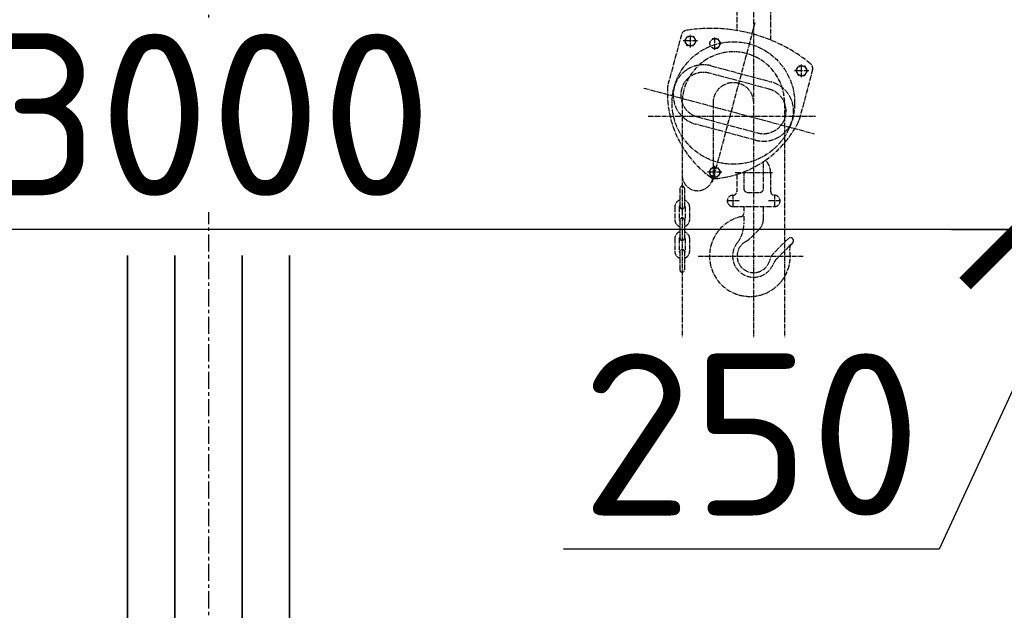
# Model space of a CAD drawing. Header units: millimetres. Extents: x 452087 to 582075, y 10891 to 81641.
# Tile 210 of 256: x 547832 to 549654, y 40856 to 41949. Entities that reach past the tile are written whole.
import ezdxf

# ---------------------------------------------------------------- set-up
doc = ezdxf.new("R2010")
doc.units = ezdxf.units.MM
doc.linetypes.add('AM_DIN_G_W050', pattern=[13.75, 9.75, -1.5, 1, -1.5])
doc.linetypes.add('осевая', pattern=[50.8, 31.75, -6.35, 6.35, -6.35])
doc.layers.get('Defpoints').update_dxf_attribs({"color": 8})
for name, color, linetype, lineweight in [('AM_0', 7, 'Continuous', 50), ('AM_7N', 3, 'AM_DIN_G_W050', 25), ('ГТО-2_Бетон 0.35', 2, 'Continuous', 35), ('ГТО-2_Оси_025', 6, 'осевая', 25), ('ГТО-2_Штриховка', 252, 'Continuous', 18)]:
    doc.layers.add(name, color=color, linetype=linetype, lineweight=lineweight)
doc.layers.add('ГТО-2_Размеры', color=7, linetype='Continuous')
doc.styles.add('MOSOBL (isocpeur)', font='isocpeur.ttf')
doc.styles.add('RomanS', font='romans.shx', dxfattribs={"width": 0.7})
doc.dimstyles.new('MOSOBL 1-100 (мм)', dxfattribs={"dimscale": 100, "dimtxt": 3, "dimasz": 2, "dimexe": 1.25, "dimexo": 0.625, "dimtad": 1, "dimdec": 0, "dimzin": 9, "dimtxsty": 'RomanS', "dimblk": 'ARCHTICK', "dimcen": 2.5, "dimdle": 1.25, "dimclrd": 7, "dimclre": 7, "dimclrt": 2, "dimadec": 0, "dimazin": 0, "dimtfac": 1, "dimtdec": 0, "dimtmove": 1, "dimatfit": 3, "dimfxl": 1, "dimtfill": 1, "dimlwd": 25, "dimlwe": 25, "dimarcsym": 0})

# ---------------------------------------------------------------- blocks, each defined once
blk = doc.blocks.new('_ArchTick')
at = {"color": 0, "linetype": 'ByBlock', "const_width": 0.15}
blk.add_lwpolyline([(-0.5, -0.5), (0.5, 0.5)], dxfattribs=at)
blk = doc.blocks.new('*D602')
at = {"layer": 'Defpoints', "color": 0, "transparency": 16777216}
for p in [(546681, 42521.1), (549681, 42521.1, 0), (546681, 41560.7)]:
    blk.add_point(p, dxfattribs=at)
at = {"layer": 'ГТО-2_Размеры', "color": 7, "lineweight": 25, "transparency": 16777216}
for p, q in [((546681, 42458.6), (546681, 41435.7)), ((549681, 42458.6), (549681, 41435.7)), ((549806, 41560.7), (546556, 41560.7))]:
    blk.add_line(p, q, dxfattribs=at)
at = {"layer": 'ГТО-2_Размеры', "color": 7, "lineweight": 25, "transparency": 16777216, "xscale": 200, "yscale": 200, "zscale": 200, "rotation": 180}
blk.add_blockref('_ArchTick', (546681, 41560.7), dxfattribs=at)
at = {"layer": 'ГТО-2_Размеры', "color": 7, "lineweight": 25, "transparency": 16777216, "xscale": 200, "yscale": 200, "zscale": 200}
blk.add_blockref('_ArchTick', (549681, 41560.7), dxfattribs=at)
at = {"layer": 'ГТО-2_Размеры', "color": 2, "transparency": 16777216, "insert": (548181, 41773.2), "char_height": 300, "attachment_point": 5, "style": 'MOSOBL (isocpeur)', "bg_fill": 3, "box_fill_scale": 1.1, "bg_fill_color": 256, "bg_fill_true_color": 13158600, "bg_fill_transparency": 0}
blk.add_mtext('3000', dxfattribs=at)
blk = doc.blocks.new('sWERT-M')
at = {"layer": 'AM_7N'}
for p, q in [((1601.7, 5183.3), (1601.7, 5733.2)), ((1566.8, 5719.6), (1566.8, 5678.2)), ((1636.6, 5658.4), (1636.6, 5719.6)), ((1604.1, 5693.9), (1516.3, 5366.4)), ((1453, 5669.3), (1425, 5565.1)), ((1471.6, 5643.4), (1471.6, 5669.7)), ((1486.3, 5656.6), (1456.8, 5656.6)), ((1459.9, 5656.6), (1465.8, 5666.6)), ((1465.8, 5646.5), (1459.9, 5656.6)), ((1465.8, 5666.6), (1477.4, 5666.6)), ((1477.4, 5666.6), (1483.2, 5656.6)), ((1483.2, 5656.6), (1477.4, 5646.5)), ((1516, 5661.4), (1527.6, 5661.4)), ((1521.8, 5638.1), (1521.8, 5664.5)), ((1527.6, 5661.4), (1533.4, 5651.3)), ((1533.4, 5651.3), (1527.6, 5641.2)), ((1477.4, 5646.5), (1465.8, 5646.5)), ((1527.6, 5641.2), (1516, 5641.2)), ((1700.2, 5582.1), (1700.2, 5608.5)), ((1633.7, 5557.5), (1510.2, 5590.6)), ((1514.2, 5605.6), (1637.7, 5572.5)), ((1714.9, 5595.3), (1685.4, 5595.3)), ((1688.5, 5595.3), (1694.4, 5605.4)), ((1694.4, 5585.2), (1688.5, 5595.3)), ((1694.4, 5605.4), (1706, 5605.4)), ((1722.7, 5597.1), (1694.8, 5492.8)), ((1706, 5605.4), (1711.8, 5595.3)), ((1711.8, 5595.3), (1706, 5585.2)), ((1706, 5585.2), (1694.4, 5585.2)), ((1375.9, 5559.8), (1726, 5465.9)), ((1454.7, 5529.1), (1454.7, 5008.6)), ((1518.2, 5529.1), (1518.2, 5380.5)), ((1665.2, 5529.1), (1665.2, 5008.6)), ((1385, 5502), (1729.5, 5502)), ((1486.1, 5500.7), (1609.6, 5467.6)), ((1605.6, 5452.6), (1482.1, 5485.7)), ((1621.9, 5353), (1621.9, 5408.7)), ((1536.5, 5386.8), (1507, 5386.8)), ((1510.1, 5386.8), (1516, 5396.8)), ((1516, 5376.7), (1510.1, 5386.8)), ((1516, 5396.8), (1527.6, 5396.8)), ((1521.8, 5373.6), (1521.8, 5399.9)), ((1527.6, 5396.8), (1533.4, 5386.8)), ((1533.4, 5386.8), (1527.6, 5376.7)), ((1563.3, 5385.9), (1640.1, 5385.9)), ((1581.5, 5387.6), (1581.5, 5353)), ((1636.6, 5347.1), (1636.6, 5385.9)), ((1527.6, 5376.7), (1516, 5376.7)), ((1566.8, 5382.4), (1566.8, 5347.1)), ((1450, 5353.4), (1450, 5316.2)), ((1459.3, 5353.4), (1459.3, 5316.2)), ((1589.3, 5345.3), (1614.1, 5345.3)), ((1571.8, 5327.7), (1546.2, 5327.7)), ((1559, 5340.5), (1559, 5314.9)), ((1657.1, 5327.7), (1631.5, 5327.7)), ((1644.3, 5340.5), (1644.3, 5314.9)), ((1439.3, 5314.8), (1439.3, 5289.7)), ((1448.6, 5314.8), (1448.6, 5289.7)), ((1460.7, 5314.8), (1460.7, 5289.7)), ((1469.9, 5316.5), (1469.9, 5289.7)), ((1559, 5316.1), (1644.3, 5316.1)), ((1581.5, 5316.1), (1581.5, 5302.7)), ((1621.9, 5291.2), (1621.9, 5315.8)), ((1450, 5288.3), (1450, 5251.1)), ((1459.3, 5288.3), (1459.3, 5251.1)), ((1581.5, 5296.3), (1581.5, 5280.4)), ((1612.8, 5269.2), (1593.8, 5250.2)), ((1439.3, 5249.7), (1439.3, 5224.6)), ((1448.6, 5249.7), (1448.6, 5224.6)), ((1460.7, 5249.7), (1460.7, 5224.6)), ((1469.9, 5251.4), (1469.9, 5224.6)), ((1672.9, 5250.4), (1643, 5220.5)), ((1450, 5223.2), (1450, 5185.9)), ((1459.3, 5223.2), (1459.3, 5185.9)), ((1674.4, 5234.4), (1649, 5209)), ((1679.2, 5239.1), (1674.4, 5234.4)), ((1681.7, 5241.7), (1679.2, 5239.1)), ((1487.3, 5214.3), (1704.7, 5214.3)), ((1601.7, 5025.4), (1601.7, 5183.3))]:
    blk.add_line(p, q, dxfattribs=at)
for centre, radius in [((1559.9, 5529.1), 126), ((1471.6, 5656.6), 10.1), ((1521.8, 5651.3), 10.1), ((1700.2, 5595.3), 10.1), ((1521.8, 5386.8), 10.1)]:
    blk.add_circle(centre, radius, dxfattribs=at)
for centre, radius, start, end in [((1464.9, 5666.1), 12.4, 99.0844, 165), ((1514.2, 5358.3), 324.2, 50.9156, 99.0844), ((1559.9, 5529.1), 105.2, 0, 180), ((1498.2, 5545.6), 62, 75, 255), ((1710.7, 5600.3), 12.4, 345, 50.9156), ((1498.2, 5545.6), 46.5, 75, 255), ((1559.9, 5529.1), 41.8, 0, 180), ((1621.7, 5512.5), 62, 255, 75), ((1637, 5549.7), 212.8, 176.5262, 234.826), ((1437, 5561.9), 12.4, 165, 176.5262), ((1621.7, 5512.5), 46.5, 255, 75), ((1503.5, 5585.5), 212.8, 305.0286, 333.4738), ((1682.8, 5496), 12.4, 333.4738, 345), ((1503.5, 5585.5), 212.8, 291.5124, 303.7958), ((1503.5, 5585.5), 212.8, 303.7958, 305.0286), ((1601.7, 5385.9), 34.9, 0, 46.6857), ((1503.5, 5585.5), 212.8, 287.3045, 291.5124), ((1486.4, 5380.5), 31.7, 180, 0), ((1521.6, 5386), 12.4, 234.826, 275.174), ((1503.5, 5585.5), 212.8, 275.174, 287.3045), ((1454.7, 5353.4), 4.65, 0, 180), ((1559, 5347.1), 7.76, 270, 0), ((1589.3, 5353), 7.76, 180, 270), ((1614.1, 5353), 7.76, 270, 0), ((1644.3, 5347.1), 7.76, 180, 270), ((1454.7, 5314.8), 15.4, 107.4015, 180), ((1454.7, 5314.8), 15.4, 6.3196, 72.3465), ((1559, 5327.7), 11.6, 90, 270), ((1644.3, 5327.7), 11.6, 270, 90), ((1454.7, 5314.8), 6.05, 140.2849, 180), ((1454.7, 5316.2), 4.65, 180, 0), ((1454.7, 5314.8), 6.05, 0, 39.7151), ((1454.7, 5289.7), 15.4, 180, 252.617), ((1454.7, 5289.7), 6.05, 180, 219.7151), ((1454.7, 5288.3), 4.65, 0, 180), ((1454.7, 5289.7), 15.4, 287.1384, 0), ((1454.7, 5289.7), 6.05, 320.2849, 0), ((1593.9, 5214.3), 83, 102.8396, 9.7031), ((1573.8, 5302.7), 7.76, 282.8396, 360), ((1590.8, 5291.2), 31, 315, 0), ((1454.7, 5249.7), 15.4, 107.4015, 180), ((1454.7, 5249.7), 15.4, 6.3196, 72.3465), ((1519.5, 5280.4), 62, 321.2067, 0), ((1454.7, 5249.7), 6.05, 140.2849, 180), ((1454.7, 5251.1), 4.65, 180, 0), ((1454.7, 5249.7), 6.05, 0, 39.7151), ((1601.7, 5214.3), 34.1, 117.3115, 346.0407), ((1571.8, 5272.2), 31, 297.3115, 315), ((1677.3, 5246), 6.2, 0, 135), ((1677.3, 5246), 6.2, 315, 0), ((1454.7, 5224.6), 15.4, 180, 252.617), ((1454.7, 5224.6), 6.05, 180, 219.7151), ((1454.7, 5223.2), 4.65, 0, 180), ((1454.7, 5224.6), 15.4, 287.1384, 0), ((1454.7, 5224.6), 6.05, 320.2849, 0), ((1601.7, 5214.3), 43.4, 141.2067, 338.5565), ((1688, 5230.4), 12.4, 135, 189.7031), ((1664.9, 5198.6), 31, 135, 166.0407), ((1671, 5187.1), 31, 135, 158.5565), ((1454.7, 5185.9), 4.65, 180, 0), ((1559.9, 5008.6), 105.2, 180, 0)]:
    blk.add_arc(centre, radius, start, end, dxfattribs=at)
blk = doc.blocks.new('A$C4E9A3E51')
at = {"layer": 'AM_0', "xscale": 0.8999999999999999, "yscale": 0.8999999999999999, "zscale": 0.8999999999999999}
blk.add_blockref('sWERT-M', (-432.7, -201.8), dxfattribs=at)
blk = doc.blocks.new('*D603')
at = {"layer": 'Defpoints', "color": 0, "transparency": 16777216}
for p in [(549681, 42521.1, 0), (549931, 42521.1, 0), (549931, 41560.7, 0)]:
    blk.add_point(p, dxfattribs=at)
at = {"layer": 'ГТО-2_Размеры', "color": 7, "lineweight": 25, "transparency": 16777216}
for p, q in [((549681, 42458.6, 0), (549681, 41435.7, 0)), ((549931, 42458.6, 0), (549931, 41435.7, 0)), ((549806, 41560.7, 0), (549532.7, 40969.1, 0)), ((549556, 41560.7, 0), (550056, 41560.7, 0)), ((549532.7, 40969.1, 0), (548837.7, 40969.1, 0))]:
    blk.add_line(p, q, dxfattribs=at)
at = {"layer": 'ГТО-2_Размеры', "color": 7, "lineweight": 25, "transparency": 16777216, "xscale": 200, "yscale": 200, "zscale": 200, "rotation": 180}
blk.add_blockref('_ArchTick', (549681, 41560.7, 0), dxfattribs=at)
at = {"layer": 'ГТО-2_Размеры', "color": 7, "lineweight": 25, "transparency": 16777216, "xscale": 200, "yscale": 200, "zscale": 200}
blk.add_blockref('_ArchTick', (549931, 41560.7, 0), dxfattribs=at)
at = {"layer": 'ГТО-2_Размеры', "color": 2, "transparency": 16777216, "insert": (549185.2, 41181.6, 0), "char_height": 300, "attachment_point": 5, "style": 'MOSOBL (isocpeur)', "bg_fill": 3, "box_fill_scale": 1.1, "bg_fill_color": 256, "bg_fill_true_color": 13158600, "bg_fill_transparency": 0}
blk.add_mtext('250', dxfattribs=at)

msp = doc.modelspace()

# ---------------------------------------------------------------- linework, layer by layer
at = {"layer": 'ГТО-2_Бетон 0.35'}
for p, q in [((548031, 36006.1, 0), (548031, 41512.7, 0)), ((548118.5, 41512.7), (548118.5, 37436.3)), ((548243.5, 41512.7), (548243.5, 37436.3))]:
    msp.add_line(p, q, dxfattribs=at)
at = {"layer": 'ГТО-2_Бетон 0.35', "elevation": 0}
msp.add_lwpolyline([(548331, 36221.1), (548331, 41512.7)], dxfattribs=at)
at = {"layer": 'ГТО-2_Оси_025'}
msp.add_line((548181, 63040.2, 0), (548181, 26899.4, 0), dxfattribs=at)

# ---------------------------------------------------------------- next in the draw order: dimensions: what is measured, and where the dimension line sits
at = {"layer": 'ГТО-2_Размеры'}
dim = msp.add_linear_dim(base=(546681, 41560.7), p1=(549681, 42521.1, 0), p2=(546681, 42521.1), angle=180, dimstyle='MOSOBL 1-100 (мм)', override={"dimtxsty": 'MOSOBL (isocpeur)'}, dxfattribs=at)
dim.commit()
dim.dimension.update_dxf_attribs({"geometry": '*D602', "text_midpoint": (548181, 41773.2)})

# ---------------------------------------------------------------- next in the draw order: hatches: boundary and pattern name
at = {"layer": 'ГТО-2_Штриховка'}
h = msp.add_hatch(dxfattribs=at)
h.set_pattern_fill('ANSI35', color=256, scale=100)
h.set_pattern_definition([(45, (-17131.3, -1493781.44), (-449.0128, 449.0128), []), (45, (-16682.3, -1493781.44), (-449.0128, 449.0128), [793.75, -158.75, 0, -158.75])])
h.paths.add_polyline_path([(560273.2, 43536.1), (555873.2, 43536.1), (555873.2, 50536.1), (560273.2, 50536.1)], flags=16)
h.paths.add_polyline_path([(560281.3, 43016.7), (560273.2, 39436.1), (555873.2, 39436.1), (555873.2, 43016.7)], flags=16)
h.paths.add_polyline_path([(554873, 43536.1), (540981.3, 43536.1), (540981.3, 54483.4), (542281.3, 55136.1), (542273.2, 56036.1), (553581, 56036.1), (553581, 55236.1), (554881.3, 54586.1)], flags=16)
h.paths.add_polyline_path([(560273.2, 38936.1), (560273.2, 35286.1), (555873.2, 35286.1), (555873.2, 38936.1)], flags=16)
h.paths.add_polyline_path([(554873, 43036.1), (554872.9, 36436.1), (548209.4, 36436.1), (548381, 36436.1), (547361, 36436.1), (547361, 36221.1), (547141, 36221.1), (547141, 36006.1), (546921, 36006.1), (546921, 35791.1), (546701, 35791.1), (546701, 35576.1), (546481, 35576.1), (546481, 35361.1), (546261, 35361.1), (546261, 35146.1), (546041, 35146.1), (546041, 34931.1), (545821, 34931.1), (545821, 34716.1), (545601, 34716.1), (545601, 34501.1), (545381, 34501.1), (545381, 34236.1), (540981.3, 34236.1), (540981.3, 43016.7), (545681, 43018.4), (545681, 42519.4), (546676.1, 42522.7), (546685.9, 43015.1), (549681.7, 43016.7), (549680.3, 42521.1), (550681, 42521.1), (550681, 43036.1)], flags=16)
h.paths.add_polyline_path([(540981.3, 54486.1), (540981.3, 42536.1)], flags=16)
h.paths.add_polyline_path([(540331.3, 56536.1), (540331.3, 56536.1), (539481.3, 56614.5), (539481.3, 43036.1), (538481.3, 43036.1), (538473.5, 31236.1), (539891.3, 31236.1), (542691.3, 29236.1), (543991.3, 29236.1), (545491.3, 30236.1), (554953.2, 30236.1), (556153.5, 31036.1), (564473.5, 31036.1), (564473.2, 53098.5), (567681, 54406.1), (567681, 55381.1), (562673.2, 55381.1), (562673.2, 56536.1), (561546, 56536.1), (561546, 56286.1), (561246, 56286.1), (561246, 51036.1), (555746, 51036.1), (555746, 56036.1), (555700.3, 56036.1), (555746, 56286.1), (555446, 56286.1), (555446, 56536.1)])

# ---------------------------------------------------------------- next in the draw order: block references
at = {"color": 1, "lineweight": 40}
msp.add_blockref('A$C4E9A3E51', (548181, 37020.6, 0), dxfattribs=at)

# ---------------------------------------------------------------- next in the draw order: dimensions: what is measured, and where the dimension line sits
at = {"layer": 'ГТО-2_Размеры'}
dim = msp.add_linear_dim(base=(549931, 41560.7, 0), p1=(549681, 42521.1, 0), p2=(549931, 42521.1, 0), dimstyle='MOSOBL 1-100 (мм)', override={"dimrnd": 10, "dimtxsty": 'MOSOBL (isocpeur)'}, dxfattribs=at)
dim.commit()
dim.dimension.update_dxf_attribs({"geometry": '*D603', "text_midpoint": (549470.2, 40969.1, 0), "dimtype": 160})

doc.saveas('drawing.dxf')
